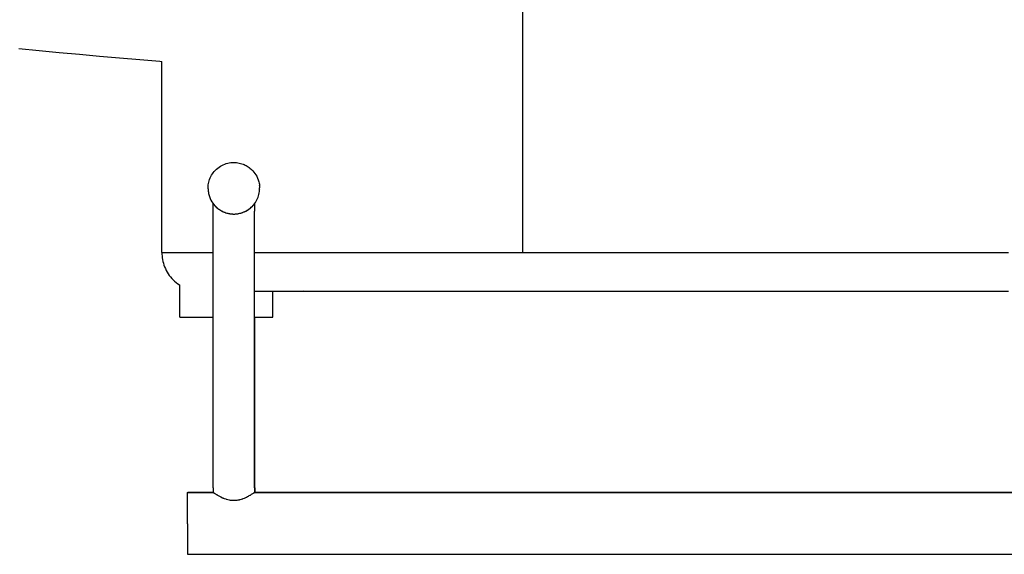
# Model space of a CAD drawing. Header units: millimetres. Extents: x -800 to 940, y -292 to 326.
# Tile 2 of 10: x -445 to -63, y -292 to -85. Entities that reach past the tile are written whole.
import ezdxf

# ---------------------------------------------------------------- set-up
doc = ezdxf.new("R2010")
doc.units = ezdxf.units.MM
doc.layers.add('VISIBLE', color=7, linetype='Continuous')

msp = doc.modelspace()

# ---------------------------------------------------------------- linework, layer by layer
at = {"layer": 'VISIBLE'}
for p, q in [((-250.02, -175.01), (-250.02, -75.49)), ((-445.4, -95.83), (-437.59, -96.58)), ((-437.59, -96.58), (-429.79, -97.32)), ((-429.79, -97.32), (-421.98, -98.04)), ((-421.98, -98.04), (-414.17, -98.74)), ((-414.17, -98.74), (-406.36, -99.43)), ((-406.36, -99.43), (-398.55, -100.1)), ((-398.55, -100.1), (-390.74, -100.75)), ((-390.74, -100.75), (-390, -100.81)), ((-390, -175), (-390, -100.81)), ((-367.31, -141.51), (-366.77, -141.2)), ((-366.77, -141.2), (-366.21, -140.93)), ((-366.21, -140.93), (-365.64, -140.69)), ((-366.21, -140.93), (-365.64, -140.69)), ((-365.64, -140.69), (-365.06, -140.49)), ((-365.64, -140.68), (-365.58, -140.66)), ((-365.64, -140.69), (-365.64, -140.68)), ((-365.06, -140.49), (-364.48, -140.32)), ((-364.48, -140.32), (-363.89, -140.2)), ((-363.89, -140.2), (-363.31, -140.11)), ((-363.31, -140.11), (-362.73, -140.05)), ((-362.73, -140.05), (-362.15, -140.03)), ((-362.15, -140.03), (-361.59, -140.04)), ((-361.59, -140.04), (-361.04, -140.09)), ((-361.04, -140.09), (-360.5, -140.16)), ((-360.5, -140.16), (-359.98, -140.25)), ((-359.98, -140.25), (-359.47, -140.38)), ((-359.47, -140.38), (-358.99, -140.52)), ((-358.99, -140.52), (-358.52, -140.68)), ((-358.52, -140.68), (-358.08, -140.87)), ((-358.08, -140.87), (-357.65, -141.06)), ((-357.65, -141.06), (-357.25, -141.27)), ((-371.01, -145.52), (-370.72, -145)), ((-371.01, -145.52), (-370.72, -145)), ((-370.72, -145), (-370.41, -144.49)), ((-370.72, -145), (-370.41, -144.49)), ((-370.41, -144.49), (-370.06, -144)), ((-370.06, -144), (-369.67, -143.52)), ((-369.67, -143.52), (-369.25, -143.06)), ((-369.25, -143.06), (-368.81, -142.63)), ((-368.81, -142.63), (-368.33, -142.23)), ((-368.33, -142.23), (-367.83, -141.85)), ((-367.83, -141.85), (-367.31, -141.51)), ((-357.25, -141.27), (-356.86, -141.5)), ((-356.86, -141.5), (-356.5, -141.73)), ((-356.5, -141.73), (-356.16, -141.97)), ((-356.16, -141.97), (-355.84, -142.22)), ((-355.84, -142.22), (-355.25, -142.72)), ((-355.25, -142.72), (-354.73, -143.24)), ((-354.73, -143.24), (-354.29, -143.76)), ((-354.29, -143.76), (-353.9, -144.28)), ((-353.9, -144.28), (-353.54, -144.82)), ((-353.54, -144.82), (-353.21, -145.41)), ((-372.05, -149.22), (-371.99, -148.71)), ((-371.99, -148.71), (-371.91, -148.18)), ((-371.91, -148.18), (-371.79, -147.65)), ((-371.79, -147.65), (-371.65, -147.12)), ((-371.65, -147.12), (-371.47, -146.58)), ((-371.47, -146.58), (-371.25, -146.05)), ((-371.25, -146.05), (-371.01, -145.52)), ((-371.25, -146.05), (-371.01, -145.52)), ((-353.21, -145.41), (-352.89, -146.07)), ((-352.89, -146.09), (-352.89, -146.07)), ((-352.89, -146.09), (-352.89, -146.07)), ((-352.89, -146.07), (-352.89, -146.07)), ((-352.89, -146.07), (-352.61, -146.8)), ((-352.61, -146.81), (-352.61, -146.8)), ((-352.61, -146.81), (-352.61, -146.8)), ((-352.61, -146.8), (-352.49, -147.19)), ((-352.49, -147.2), (-352.48, -147.18)), ((-352.49, -147.2), (-352.48, -147.18)), ((-352.49, -147.2), (-352.49, -147.19)), ((-352.49, -147.2), (-352.49, -147.19)), ((-352.49, -147.19), (-352.38, -147.59)), ((-352.38, -147.59), (-352.28, -148.01)), ((-352.29, -148.02), (-352.28, -148.01)), ((-352.29, -148.02), (-352.28, -148.01)), ((-352.28, -148.01), (-352.2, -148.44)), ((-352.28, -148.02), (-352.28, -148.01)), ((-352.28, -148.02), (-352.28, -148.01)), ((-352.2, -148.44), (-352.14, -148.9)), ((-372.08, -149.73), (-372.05, -149.22)), ((-372.08, -150.22), (-372.08, -149.73)), ((-372.08, -150.22), (-372.06, -150.7)), ((-372.06, -150.7), (-372.02, -151.17)), ((-372.02, -151.17), (-371.95, -151.62)), ((-371.95, -151.62), (-371.87, -152.06)), ((-371.87, -152.06), (-371.78, -152.48)), ((-371.78, -152.48), (-371.67, -152.88)), ((-352.51, -152.95), (-352.36, -152.41)), ((-352.37, -152.42), (-352.36, -152.41)), ((-352.37, -152.42), (-352.36, -152.41)), ((-352.37, -152.43), (-352.36, -152.41)), ((-352.37, -152.43), (-352.36, -152.41)), ((-352.36, -152.41), (-352.25, -151.88)), ((-352.25, -151.88), (-352.16, -151.36)), ((-352.17, -151.37), (-352.16, -151.36)), ((-352.17, -151.37), (-352.16, -151.36)), ((-352.17, -151.38), (-352.16, -151.36)), ((-352.17, -151.37), (-352.16, -151.36)), ((-352.16, -151.36), (-352.11, -150.84)), ((-352.14, -148.91), (-352.14, -148.89)), ((-352.14, -148.91), (-352.14, -148.89)), ((-352.14, -148.9), (-352.1, -149.36)), ((-352.14, -148.91), (-352.14, -148.9)), ((-352.14, -148.91), (-352.14, -148.9)), ((-352.11, -150.84), (-352.08, -150.34)), ((-352.11, -150.85), (-352.11, -150.84)), ((-352.11, -150.85), (-352.11, -150.84)), ((-352.1, -149.36), (-352.08, -149.84)), ((-352.08, -150.34), (-352.08, -149.84)), ((-352.08, -149.85), (-352.08, -149.84)), ((-352.08, -149.85), (-352.08, -149.84)), ((-352.08, -150.35), (-352.07, -150.33)), ((-352.08, -150.35), (-352.07, -150.33)), ((-371.67, -152.88), (-371.54, -153.27)), ((-371.54, -153.27), (-371.26, -153.99)), ((-371.26, -153.99), (-370.95, -154.65)), ((-370.95, -154.65), (-370.61, -155.25)), ((-370.61, -155.25), (-370.26, -155.79)), ((-370.26, -155.79), (-370.07, -156.05)), ((-370.26, -155.79), (-369.87, -156.3)), ((-370.26, -155.79), (-370.26, -155.79)), ((-370.08, -158.91), (-370.08, -156.03)), ((-370.07, -156.05), (-370.07, -156.05)), ((-370.07, -156.05), (-370.07, -156.05)), ((-370.07, -156.05), (-370.04, -156.08)), ((-370.04, -156.08), (-370.01, -156.13)), ((-370.01, -156.13), (-369.93, -156.22)), ((-369.93, -156.22), (-369.93, -156.23)), ((-369.87, -156.3), (-369.42, -156.82)), ((-369.87, -156.3), (-369.87, -156.31)), ((-369.87, -156.3), (-369.87, -156.31)), ((-369.82, -156.37), (-369.73, -156.48)), ((-369.73, -156.48), (-369.59, -156.63)), ((-354.51, -156.58), (-354.37, -156.4)), ((-354.49, -156.54), (-354.1, -156.07)), ((-354.37, -156.4), (-354.25, -156.26)), ((-354.37, -156.4), (-354.36, -156.39)), ((-354.37, -156.4), (-354.36, -156.39)), ((-354.25, -156.26), (-354.16, -156.14)), ((-354.25, -156.26), (-354.24, -156.24)), ((-354.25, -156.26), (-354.24, -156.24)), ((-354.16, -156.14), (-354.11, -156.08)), ((-354.16, -156.14), (-354.16, -156.13)), ((-354.16, -156.14), (-354.15, -156.13)), ((-354.11, -156.08), (-354.09, -156.05)), ((-354.11, -156.08), (-354.11, -156.08)), ((-354.11, -156.08), (-354.11, -156.08)), ((-354.1, -156.07), (-353.75, -155.57)), ((-354.09, -156.05), (-354.07, -156.03)), ((-354.09, -156.05), (-354.08, -156.04)), ((-354.09, -156.05), (-354.08, -156.04)), ((-354.07, -156.03), (-354.07, -158.91)), ((-354.07, -156.03), (-354.07, -156.03)), ((-354.07, -156.03), (-354.07, -156.03)), ((-353.76, -155.58), (-353.75, -155.57)), ((-353.76, -155.58), (-353.75, -155.57)), ((-353.75, -155.57), (-353.43, -155.06)), ((-353.75, -155.57), (-353.43, -155.06)), ((-353.44, -155.08), (-353.43, -155.06)), ((-353.44, -155.08), (-353.43, -155.06)), ((-353.43, -155.06), (-353.15, -154.54)), ((-353.43, -155.06), (-353.15, -154.54)), ((-353.16, -154.55), (-353.15, -154.54)), ((-353.16, -154.55), (-353.15, -154.54)), ((-353.16, -154.56), (-353.14, -154.54)), ((-353.16, -154.56), (-353.14, -154.54)), ((-353.15, -154.54), (-352.9, -154.01)), ((-353.15, -154.54), (-352.9, -154.01)), ((-352.91, -154.02), (-352.9, -154.01)), ((-352.91, -154.02), (-352.9, -154.01)), ((-352.91, -154.03), (-352.9, -154.01)), ((-352.91, -154.03), (-352.9, -154.01)), ((-352.9, -154.01), (-352.69, -153.48)), ((-352.69, -153.48), (-352.51, -152.95)), ((-352.52, -152.96), (-352.5, -152.94)), ((-352.52, -152.96), (-352.5, -152.94)), ((-352.52, -152.95), (-352.51, -152.95)), ((-352.51, -152.95), (-352.51, -152.95)), ((-370.08, -266.32), (-370.08, -158.91)), ((-369.59, -156.63), (-369.49, -156.75)), ((-369.42, -156.82), (-368.91, -157.34)), ((-369.42, -156.82), (-369.42, -156.83)), ((-369.42, -156.82), (-369.42, -156.83)), ((-369.37, -156.87), (-369.18, -157.08)), ((-369.24, -157), (-369.18, -157.08)), ((-369.18, -157.07), (-369.18, -157.08)), ((-369.18, -157.08), (-368.94, -157.31)), ((-368.91, -157.34), (-368.32, -157.85)), ((-368.91, -157.34), (-368.91, -157.34)), ((-368.91, -157.34), (-368.9, -157.34)), ((-368.85, -157.39), (-368.66, -157.56)), ((-368.74, -157.49), (-368.66, -157.56)), ((-368.66, -157.56), (-368.66, -157.56)), ((-368.66, -157.56), (-368.42, -157.76)), ((-368.32, -157.85), (-368, -158.1)), ((-368.32, -157.85), (-368.32, -157.85)), ((-368.32, -157.85), (-368.32, -157.85)), ((-368.27, -157.89), (-368.27, -157.89)), ((-368.27, -157.89), (-368.27, -157.89)), ((-368.27, -157.89), (-368.27, -157.89)), ((-368.27, -157.89), (-368.26, -157.89)), ((-368, -158.1), (-367.66, -158.34)), ((-367.87, -158.18), (-367.84, -158.21)), ((-367.87, -158.18), (-367.84, -158.21)), ((-367.84, -158.21), (-367.84, -158.21)), ((-367.84, -158.21), (-367.79, -158.24)), ((-367.66, -158.34), (-367.36, -158.53)), ((-367.66, -158.34), (-367.29, -158.57)), ((-367.66, -158.34), (-367.65, -158.34)), ((-367.36, -158.53), (-367.36, -158.53)), ((-367.36, -158.53), (-367.36, -158.53)), ((-367.36, -158.53), (-367.35, -158.53)), ((-367.29, -158.57), (-366.91, -158.79)), ((-366.91, -158.79), (-366.84, -158.83)), ((-366.91, -158.79), (-366.51, -159)), ((-366.91, -158.79), (-366.9, -158.79)), ((-366.84, -158.83), (-366.84, -158.83)), ((-366.84, -158.83), (-366.84, -158.83)), ((-366.84, -158.83), (-366.53, -158.99)), ((-366.53, -158.99), (-366.52, -158.99)), ((-366.51, -159), (-366.2, -159.15)), ((-366.51, -159), (-366.08, -159.2)), ((-366.51, -159), (-366.5, -159)), ((-366.2, -159.15), (-366.2, -159.15)), ((-366.2, -159.15), (-366.2, -159.15)), ((-366.2, -159.15), (-366.14, -159.17)), ((-366.08, -159.2), (-365.86, -159.29)), ((-366.08, -159.2), (-365.64, -159.38)), ((-366.08, -159.2), (-366.07, -159.2)), ((-365.86, -159.29), (-365.86, -159.29)), ((-365.86, -159.29), (-365.86, -159.29)), ((-365.86, -159.29), (-365.73, -159.34)), ((-365.64, -159.38), (-365.5, -159.43)), ((-365.64, -159.38), (-365.17, -159.55)), ((-365.5, -159.43), (-365.5, -159.43)), ((-365.5, -159.43), (-365.5, -159.43)), ((-365.5, -159.43), (-365.19, -159.54)), ((-365.19, -159.54), (-365.17, -159.55)), ((-365.19, -159.54), (-365.19, -159.54)), ((-365.19, -159.54), (-365.19, -159.54)), ((-365.17, -159.55), (-364.84, -159.65)), ((-365.17, -159.55), (-364.68, -159.69)), ((-364.84, -159.65), (-364.84, -159.65)), ((-364.84, -159.65), (-364.84, -159.65)), ((-364.84, -159.65), (-364.68, -159.69)), ((-364.84, -159.65), (-364.84, -159.65)), ((-364.84, -159.65), (-364.84, -159.65)), ((-364.68, -159.69), (-364.48, -159.74)), ((-364.68, -159.69), (-364.18, -159.81)), ((-364.48, -159.74), (-364.48, -159.74)), ((-364.48, -159.74), (-364.48, -159.74)), ((-364.48, -159.74), (-364.18, -159.81)), ((-364.48, -159.74), (-364.47, -159.74)), ((-364.48, -159.74), (-364.47, -159.74)), ((-364.18, -159.81), (-364.11, -159.83)), ((-364.18, -159.81), (-363.66, -159.91)), ((-364.11, -159.83), (-364.11, -159.83)), ((-364.11, -159.83), (-364.11, -159.83)), ((-364.11, -159.83), (-363.74, -159.9)), ((-363.74, -159.9), (-363.66, -159.91)), ((-363.74, -159.9), (-363.73, -159.9)), ((-363.74, -159.9), (-363.73, -159.9)), ((-363.66, -159.91), (-363.36, -159.95)), ((-363.66, -159.91), (-363.12, -159.98)), ((-363.37, -159.95), (-363.36, -159.95)), ((-363.37, -159.95), (-363.36, -159.95)), ((-363.36, -159.95), (-363.12, -159.98)), ((-363.36, -159.95), (-363.34, -159.95)), ((-363.36, -159.95), (-363.34, -159.95)), ((-363.12, -159.98), (-362.97, -159.99)), ((-363.12, -159.98), (-362.57, -160.02)), ((-362.99, -159.99), (-362.97, -159.99)), ((-362.99, -159.99), (-362.97, -159.99)), ((-362.97, -159.99), (-362.58, -160.02)), ((-362.58, -160.02), (-362.57, -160.02)), ((-362.58, -160.02), (-362.58, -160.02)), ((-362.58, -160.02), (-362.58, -160.02)), ((-362.57, -160.02), (-362.19, -160.03)), ((-362.57, -160.02), (-362.01, -160.03)), ((-362.43, -160.03), (-362.19, -160.03)), ((-362.43, -160.03), (-362.19, -160.03)), ((-362.19, -160.03), (-361.76, -160.03)), ((-362.19, -160.03), (-361.76, -160.03)), ((-362.19, -160.03), (-362.01, -160.03)), ((-362.01, -160.03), (-361.43, -160.01)), ((-362.01, -160.03), (-361.76, -160.03)), ((-361.76, -160.03), (-361.43, -160.01)), ((-361.76, -160.03), (-361.65, -160.02)), ((-361.43, -160.01), (-360.85, -159.96)), ((-361.43, -160.01), (-361.34, -160.01)), ((-361.36, -160.01), (-361.34, -160.01)), ((-361.34, -160.01), (-360.93, -159.97)), ((-360.93, -159.97), (-360.85, -159.96)), ((-360.93, -159.97), (-360.93, -159.97)), ((-360.93, -159.97), (-360.93, -159.97)), ((-360.85, -159.96), (-360.26, -159.87)), ((-360.85, -159.96), (-360.53, -159.91)), ((-360.55, -159.92), (-360.53, -159.91)), ((-360.55, -159.92), (-360.53, -159.91)), ((-360.53, -159.91), (-360.26, -159.87)), ((-360.53, -159.91), (-360.52, -159.91)), ((-360.53, -159.91), (-360.52, -159.91)), ((-360.26, -159.87), (-359.68, -159.74)), ((-360.26, -159.87), (-360.13, -159.84)), ((-360.13, -159.84), (-359.74, -159.76)), ((-360.13, -159.84), (-360.13, -159.84)), ((-360.13, -159.84), (-360.13, -159.84)), ((-359.74, -159.76), (-359.68, -159.74)), ((-359.74, -159.76), (-359.74, -159.76)), ((-359.68, -159.74), (-359.09, -159.58)), ((-359.68, -159.74), (-359.35, -159.66)), ((-359.36, -159.66), (-359.35, -159.66)), ((-359.35, -159.66), (-359.09, -159.58)), ((-359.35, -159.66), (-359.35, -159.65)), ((-359.09, -159.58), (-358.51, -159.38)), ((-359.09, -159.58), (-358.97, -159.54)), ((-358.97, -159.54), (-358.56, -159.39)), ((-358.97, -159.54), (-358.97, -159.54)), ((-358.56, -159.39), (-358.51, -159.38)), ((-358.56, -159.39), (-358.56, -159.39)), ((-358.56, -159.39), (-358.56, -159.39)), ((-358.51, -159.38), (-357.94, -159.14)), ((-358.51, -159.38), (-357.94, -159.14)), ((-358.46, -159.35), (-358.16, -159.24)), ((-358.16, -159.24), (-357.94, -159.14)), ((-358.16, -159.24), (-358.16, -159.23)), ((-358.16, -159.24), (-358.16, -159.24)), ((-357.95, -159.14), (-357.94, -159.14)), ((-357.94, -159.14), (-357.39, -158.87)), ((-357.9, -159.12), (-357.81, -159.08)), ((-357.81, -159.08), (-357.39, -158.87)), ((-357.81, -159.08), (-357.47, -158.91)), ((-357.81, -159.08), (-357.81, -159.08)), ((-357.47, -158.91), (-357.44, -158.89)), ((-357.47, -158.91), (-357.43, -158.89)), ((-357.47, -158.91), (-357.47, -158.91)), ((-357.39, -158.87), (-356.85, -158.56)), ((-357.39, -158.87), (-357.39, -158.87)), ((-357.32, -158.83), (-357.11, -158.71)), ((-357.11, -158.71), (-356.91, -158.59)), ((-357.11, -158.71), (-357.02, -158.66)), ((-357.11, -158.71), (-357.1, -158.71)), ((-356.85, -158.56), (-356.32, -158.21)), ((-356.85, -158.56), (-356.85, -158.56)), ((-356.85, -158.56), (-356.85, -158.56)), ((-356.82, -158.54), (-356.76, -158.5)), ((-356.76, -158.5), (-356.45, -158.3)), ((-356.76, -158.5), (-356.7, -158.46)), ((-356.76, -158.5), (-356.75, -158.5)), ((-356.45, -158.3), (-356.36, -158.24)), ((-356.45, -158.3), (-356.42, -158.28)), ((-356.45, -158.3), (-356.45, -158.3)), ((-356.33, -158.22), (-356.32, -158.21)), ((-356.33, -158.22), (-356.32, -158.21)), ((-356.32, -158.21), (-355.82, -157.84)), ((-356.29, -158.19), (-356.17, -158.1)), ((-356.17, -158.1), (-356.12, -158.06)), ((-356.12, -158.06), (-355.88, -157.88)), ((-356.12, -158.06), (-356.07, -158.02)), ((-356.12, -158.06), (-356.11, -158.06)), ((-355.83, -157.84), (-355.82, -157.84)), ((-355.83, -157.84), (-355.82, -157.84)), ((-355.82, -157.84), (-355.35, -157.43)), ((-355.8, -157.82), (-355.76, -157.79)), ((-355.76, -157.79), (-355.44, -157.51)), ((-355.76, -157.79), (-355.74, -157.76)), ((-355.76, -157.79), (-355.76, -157.78)), ((-355.44, -157.51), (-355.38, -157.46)), ((-355.44, -157.51), (-355.42, -157.49)), ((-355.44, -157.51), (-355.43, -157.51)), ((-355.36, -157.44), (-355.35, -157.43)), ((-355.35, -157.43), (-354.9, -157)), ((-355.35, -157.44), (-355.35, -157.43)), ((-355.25, -157.33), (-355.03, -157.13)), ((-355.03, -157.13), (-354.9, -157)), ((-355.03, -157.13), (-355.01, -157.11)), ((-355.03, -157.13), (-355.02, -157.12)), ((-354.91, -157), (-354.9, -157)), ((-354.91, -157.01), (-354.9, -157)), ((-354.9, -157), (-354.49, -156.54)), ((-354.9, -157), (-354.85, -156.95)), ((-354.85, -156.95), (-354.69, -156.77)), ((-354.85, -156.95), (-354.84, -156.93)), ((-354.85, -156.95), (-354.85, -156.94)), ((-354.71, -156.8), (-354.71, -156.8)), ((-354.69, -156.77), (-354.51, -156.58)), ((-354.69, -156.77), (-354.68, -156.75)), ((-354.69, -156.77), (-354.67, -156.75)), ((-354.51, -156.58), (-354.51, -156.57)), ((-354.51, -156.58), (-354.51, -156.57)), ((-354.49, -156.55), (-354.49, -156.54)), ((-354.49, -156.55), (-354.49, -156.54)), ((-354.07, -266.32), (-354.07, -158.91)), ((-390, -175), (-389.99, -175.67)), ((-390, -175), (-389.97, -175)), ((-390, -175), (-390, -175)), ((-389.97, -175), (-389.89, -175)), ((-389.89, -175), (-389.77, -175)), ((-389.77, -175), (-389.59, -175)), ((-389.59, -175), (-389.38, -175)), ((-389.38, -175), (-389.12, -175)), ((-389.12, -175), (-388.84, -175)), ((-388.84, -175), (-388.51, -175)), ((-388.51, -175), (-388.16, -175)), ((-388.16, -175), (-387.78, -175)), ((-387.78, -175), (-387.38, -175)), ((-387.38, -175), (-386.95, -175)), ((-386.95, -175), (-386.5, -175)), ((-386.5, -175), (-386.04, -175)), ((-386.04, -175), (-385.55, -175)), ((-385.55, -175), (-385.04, -175)), ((-385.04, -175), (-384.52, -175)), ((-384.52, -175), (-383.99, -175)), ((-383.99, -175), (-383.44, -175)), ((-383.44, -175), (-382.87, -175)), ((-382.87, -175), (-382.29, -175)), ((-382.29, -175), (-381.71, -175)), ((-381.71, -175), (-380.49, -175)), ((-380.49, -175), (-379.24, -175.01)), ((-379.24, -175.01), (-377.95, -175.01)), ((-377.95, -175.01), (-376.62, -175.01)), ((-376.62, -175.01), (-375.27, -175.01)), ((-375.27, -175.01), (-373.88, -175.01)), ((-373.88, -175.01), (-372.46, -175.01)), ((-372.46, -175.01), (-371.01, -175.01)), ((-371.01, -175.01), (-370.08, -175.01)), ((-354.07, -175.01), (-353.51, -175.01)), ((-353.51, -175.01), (-351.78, -175.01)), ((-351.78, -175.01), (-350.02, -175.01)), ((-350.02, -175.01), (-348.56, -175.01)), ((-348.56, -175.01), (-347.09, -175.01)), ((-347.09, -175.01), (-345.6, -175.01)), ((-345.6, -175.01), (-344.1, -175.01)), ((-344.1, -175.01), (-342.59, -175.01)), ((-342.59, -175.01), (-341.06, -175.01)), ((-341.06, -175.01), (-339.53, -175.01)), ((-339.53, -175.01), (-337.99, -175.01)), ((-337.99, -175.01), (-336.44, -175.01)), ((-336.44, -175.01), (-334.87, -175.01)), ((-334.87, -175.01), (-333.31, -175.01)), ((-333.31, -175.01), (-331.73, -175.01)), ((-331.73, -175.01), (-330.15, -175.01)), ((-330.15, -175.01), (-328.56, -175.01)), ((-328.56, -175.01), (-326.97, -175.01)), ((-326.97, -175.01), (-325.37, -175.01)), ((-325.37, -175.01), (-323.77, -175.01)), ((-323.77, -175.01), (-322.17, -175.01)), ((-322.17, -175.01), (-320.56, -175.01)), ((-320.56, -175.01), (-318.95, -175.01)), ((-318.95, -175.01), (-317.35, -175.01)), ((-317.35, -175.01), (-315.73, -175.01)), ((-315.73, -175.01), (-312.51, -175.01)), ((-312.51, -175.01), (-309.29, -175.01)), ((-309.29, -175.01), (-306.07, -175.01)), ((-306.07, -175.01), (-302.86, -175.01)), ((-302.86, -175.01), (-299.65, -175.01)), ((-299.65, -175.01), (-296.46, -175.01)), ((-296.46, -175.01), (-293.27, -175.01)), ((-293.27, -175.01), (-290.1, -175.01)), ((-290.1, -175.01), (-286.94, -175.01)), ((-286.94, -175.01), (-283.79, -175.01)), ((-283.79, -175.01), (-280.65, -175.01)), ((-280.65, -175.01), (-277.52, -175.01)), ((-277.52, -175.01), (-274.41, -175.01)), ((-274.41, -175.01), (-271.32, -175.01)), ((-271.32, -175.01), (-268.23, -175.01)), ((-268.23, -175.01), (-265.16, -175.01)), ((-265.16, -175.01), (-262.11, -175.01)), ((-262.11, -175.01), (-256.04, -175.01)), ((-256.04, -175.01), (-250.02, -175.01)), ((-250.02, -175.01), (-236.57, -175.01)), ((-236.57, -175.01), (-223.13, -175.01)), ((-223.13, -175.01), (-209.68, -175.01)), ((-209.68, -175.01), (-196.23, -175.01)), ((-196.23, -175.01), (-182.78, -175.01)), ((-182.78, -175.01), (-169.34, -175.01)), ((-169.34, -175.01), (-155.89, -175.01)), ((-155.89, -175.01), (-142.44, -175.01)), ((-142.44, -175.01), (-128.99, -175.01)), ((-128.99, -175.01), (-115.55, -175.01)), ((-115.55, -175.01), (-102.1, -175.01)), ((-102.1, -175.01), (-88.66, -175.01)), ((-88.66, -175.01), (-75.21, -175.01)), ((-75.21, -175.01), (-61.77, -175.01)), ((-389.99, -175.67), (-389.94, -176.35)), ((-389.94, -176.35), (-389.86, -177.04)), ((-389.86, -177.04), (-389.75, -177.73)), ((-389.75, -177.73), (-389.6, -178.43)), ((-389.6, -178.43), (-389.42, -179.13)), ((-389.42, -179.13), (-389.2, -179.83)), ((-389.2, -179.83), (-388.95, -180.52)), ((-388.95, -180.52), (-388.65, -181.21)), ((-388.65, -181.21), (-388.32, -181.89)), ((-388.32, -181.89), (-387.96, -182.56)), ((-387.96, -182.56), (-387.55, -183.21)), ((-387.55, -183.21), (-387.12, -183.84)), ((-387.12, -183.84), (-386.65, -184.45)), ((-386.65, -184.45), (-386.14, -185.04)), ((-386.14, -185.04), (-385.61, -185.61)), ((-385.61, -185.61), (-385.04, -186.14)), ((-385.04, -186.14), (-384.45, -186.65)), ((-384.45, -186.65), (-383.84, -187.12)), ((-383.84, -187.12), (-383.21, -187.55)), ((-383.21, -187.55), (-383, -187.68)), ((-383, -200), (-383, -187.68)), ((-354.07, -190.01), (-353.51, -190.01)), ((-353.51, -190.01), (-352.13, -190.01)), ((-352.13, -190.01), (-350.73, -190.01)), ((-350.73, -190.01), (-349.31, -190.01)), ((-349.31, -190.01), (-347.87, -190.01)), ((-347.87, -190.01), (-346.4, -190.01)), ((-347, -200), (-347, -190.01)), ((-346.4, -190.01), (-344.92, -190.01)), ((-344.92, -190.01), (-343.42, -190.01)), ((-343.42, -190.01), (-341.9, -190.01)), ((-341.9, -190.01), (-340.64, -190.01)), ((-340.64, -190.01), (-339.36, -190.01)), ((-339.36, -190.01), (-338.07, -190.01)), ((-338.07, -190.01), (-336.78, -190.01)), ((-336.78, -190.01), (-335.47, -190.01)), ((-335.47, -190.01), (-334.15, -190.01)), ((-335.02, -189.83), (-335.02, -189.83)), ((-335.02, -189.83), (-335.02, -189.96)), ((-335.02, -189.83), (-333.81, -189.91)), ((-335.02, -189.83), (-333.81, -189.91)), ((-335.02, -189.96), (-335.02, -190.01)), ((-335.02, -190.01), (-334.98, -189.99)), ((-335.02, -190.01), (-332.61, -190.01)), ((-334.98, -189.94), (-334.98, -189.84)), ((-334.98, -189.99), (-334.98, -189.94)), ((-334.98, -189.99), (-332.6, -189.99)), ((-334.98, -189.99), (-332.6, -189.99)), ((-334.15, -190.01), (-332.81, -190.01)), ((-333.81, -189.91), (-332.6, -189.96)), ((-332.81, -190.01), (-331.47, -190.01)), ((-332.61, -190.01), (-330.17, -190.01)), ((-332.6, -189.96), (-331.38, -190)), ((-332.6, -189.99), (-331.62, -189.99)), ((-332.6, -189.99), (-331.62, -189.99)), ((-331.47, -190.01), (-330.12, -190.01)), ((-331.38, -190), (-330.17, -190.01)), ((-331.38, -190), (-330.17, -190.01)), ((-330.17, -190.01), (-330.14, -190.01)), ((-330.12, -190.01), (-328.76, -190.01)), ((-328.76, -190.01), (-327.39, -190.01)), ((-327.39, -190.01), (-326.01, -190.01)), ((-326.01, -190.01), (-324.63, -190.01)), ((-324.63, -190.01), (-323.23, -190.01)), ((-323.23, -190.01), (-321.83, -190.01)), ((-321.83, -190.01), (-320.43, -190.01)), ((-320.43, -190.01), (-317.59, -190.01)), ((-317.59, -190.01), (-314.73, -190.01)), ((-314.73, -190.01), (-311.86, -190.01)), ((-311.86, -190.01), (-308.96, -190.01)), ((-308.96, -190.01), (-306.05, -190.01)), ((-306.05, -190.01), (-303.12, -190.01)), ((-303.12, -190.01), (-300.19, -190.01)), ((-300.19, -190.01), (-297.24, -190.01)), ((-297.24, -190.01), (-294.29, -190.01)), ((-294.29, -190.01), (-291.33, -190.01)), ((-291.33, -190.01), (-288.36, -190.01)), ((-288.36, -190.01), (-285.39, -190.01)), ((-285.39, -190.01), (-282.41, -190.01)), ((-282.41, -190.01), (-279.43, -190.01)), ((-279.43, -190.01), (-276.45, -190.01)), ((-276.45, -190.01), (-273.47, -190.01)), ((-273.47, -190.01), (-270.49, -190.01)), ((-270.49, -190.01), (-267.5, -190.01)), ((-267.5, -190.01), (-261.53, -190.01)), ((-261.53, -190.01), (-255.55, -190.01)), ((-255.55, -190.01), (-249.58, -190.01)), ((-249.58, -190.01), (-236.17, -190.01)), ((-236.17, -190.01), (-222.75, -190.01)), ((-222.75, -190.01), (-209.34, -190.01)), ((-209.34, -190.01), (-195.93, -190.01)), ((-195.93, -190.01), (-182.51, -190.01)), ((-182.51, -190.01), (-169.1, -190.01)), ((-169.1, -190.01), (-155.68, -190.01)), ((-155.68, -190.01), (-142.26, -190.01)), ((-142.26, -190.01), (-128.85, -190.01)), ((-128.85, -190.01), (-115.43, -190.01)), ((-115.43, -190.01), (-102.01, -190.01)), ((-102.01, -190.01), (-88.6, -190.01)), ((-88.6, -190.01), (-75.18, -190.01)), ((-75.18, -190.01), (-61.76, -190.01)), ((-383, -200), (-383, -200)), ((-383, -200), (-382.96, -200)), ((-382.96, -200), (-382.86, -200)), ((-382.86, -200), (-382.7, -200)), ((-382.7, -200), (-382.48, -200)), ((-382.48, -200), (-382.18, -200)), ((-382.18, -200), (-381.82, -200)), ((-381.82, -200), (-381.39, -200)), ((-381.39, -200), (-380.9, -200)), ((-380.9, -200), (-380.34, -200)), ((-380.34, -200), (-379.73, -200)), ((-379.73, -200), (-379.05, -200)), ((-379.05, -200), (-378.32, -200)), ((-378.32, -200), (-377.54, -200)), ((-377.54, -200), (-376.72, -200)), ((-376.72, -200), (-375.87, -200)), ((-375.87, -200), (-374.98, -200)), ((-374.98, -200), (-374.06, -200)), ((-374.06, -200), (-373.12, -200)), ((-373.12, -200), (-372.17, -200)), ((-372.17, -200), (-371.21, -200)), ((-371.21, -200), (-370.25, -200)), ((-370.25, -200), (-370.08, -200)), ((-354.07, -200), (-353.72, -200)), ((-353.93, -266.21), (-353.93, -200)), ((-353.72, -200), (-353.25, -200)), ((-353.25, -200), (-352.78, -200)), ((-352.78, -200), (-352.32, -200)), ((-352.32, -200), (-351.85, -200)), ((-351.85, -200), (-351.39, -200)), ((-351.39, -200), (-350.94, -200)), ((-350.94, -200), (-350.49, -200)), ((-350.49, -200), (-350.06, -200)), ((-350.06, -200), (-349.64, -200)), ((-349.64, -200), (-349.24, -200)), ((-349.24, -200), (-348.86, -200)), ((-348.86, -200), (-348.51, -200)), ((-348.51, -200), (-348.18, -200)), ((-348.18, -200), (-347.88, -200)), ((-347.88, -200), (-347.62, -200)), ((-347.62, -200), (-347.4, -200)), ((-347.4, -200), (-347.23, -200)), ((-347.23, -200), (-347.1, -200)), ((-347.1, -200), (-347.02, -200)), ((-347.02, -200), (-347, -200)), ((-347, -200), (-347, -200)), ((-370.08, -266.32), (-370.08, -268.06)), ((-354.07, -266.32), (-354.07, -268.06)), ((-353.93, -266.21), (-353.93, -267.94)), ((-380.08, -268.08), (-380.08, -268.06)), ((-380.08, -268.06), (-380.08, -268.06)), ((-380.08, -268.06), (-370.08, -268.06)), ((-380.08, -268.15), (-380.08, -268.08)), ((-380.08, -268.26), (-380.08, -268.15)), ((-380.08, -268.41), (-380.08, -268.26)), ((-380.08, -268.6), (-380.08, -268.41)), ((-380.08, -268.85), (-380.08, -268.6)), ((-380.08, -269.13), (-380.08, -268.85)), ((-380.08, -269.46), (-380.08, -269.13)), ((-380.08, -269.83), (-380.08, -269.46)), ((-380.08, -270.24), (-380.08, -269.83)), ((-380.08, -270.69), (-380.08, -270.24)), ((-380.08, -271.18), (-380.08, -270.69)), ((-379.92, -267.97), (-379.92, -267.94)), ((-379.92, -267.94), (-379.92, -267.94)), ((-379.92, -267.94), (-370.08, -267.94)), ((-379.92, -268.03), (-379.92, -267.97)), ((-379.92, -268.06), (-379.92, -268.03)), ((-370.08, -268.06), (-370.07, -268.06)), ((-370.08, -268.06), (-370.08, -268.06)), ((-370.07, -268.06), (-370.05, -268.08)), ((-370.05, -268.08), (-370, -268.11)), ((-370, -268.11), (-369.92, -268.16)), ((-369.92, -268.16), (-369.83, -268.22)), ((-369.83, -268.22), (-369.71, -268.3)), ((-369.71, -268.3), (-369.57, -268.39)), ((-369.57, -268.39), (-369.41, -268.49)), ((-369.41, -268.49), (-369.23, -268.61)), ((-369.23, -268.61), (-369.03, -268.73)), ((-369.03, -268.73), (-368.92, -268.8)), ((-368.92, -268.8), (-368.86, -268.83)), ((-368.86, -268.83), (-368.86, -268.84)), ((-368.86, -268.84), (-368.73, -268.91)), ((-368.73, -268.91), (-368.59, -268.99)), ((-368.59, -268.99), (-368.58, -269)), ((-368.58, -269), (-368.53, -269.03)), ((-368.53, -269.03), (-368.41, -269.1)), ((-368.41, -269.1), (-368.17, -269.24)), ((-368.17, -269.24), (-367.65, -269.52)), ((-367.65, -269.52), (-367.08, -269.81)), ((-367.08, -269.81), (-366.47, -270.1)), ((-366.47, -270.1), (-366.31, -270.17)), ((-366.31, -270.17), (-366.22, -270.2)), ((-366.22, -270.2), (-366.21, -270.2)), ((-366.21, -270.2), (-366.21, -270.21)), ((-366.21, -270.21), (-366.21, -270.21)), ((-366.21, -270.21), (-366.21, -270.21)), ((-366.21, -270.21), (-366.21, -270.21)), ((-366.21, -270.21), (-366.21, -270.21)), ((-366.21, -270.21), (-366.21, -270.21)), ((-366.21, -270.21), (-366.21, -270.21)), ((-366.21, -270.21), (-366.21, -270.21)), ((-366.21, -270.21), (-366.21, -270.21)), ((-366.21, -270.21), (-366.21, -270.21)), ((-366.21, -270.21), (-366.21, -270.21)), ((-366.21, -270.21), (-366.2, -270.21)), ((-366.21, -270.21), (-366.21, -270.21)), ((-366.21, -270.21), (-366.21, -270.21)), ((-366.2, -270.21), (-366.18, -270.22)), ((-366.18, -270.22), (-366.05, -270.27)), ((-366.05, -270.27), (-365.78, -270.38)), ((-365.78, -270.38), (-365.22, -270.58)), ((-365.22, -270.58), (-365.08, -270.62)), ((-365.08, -270.62), (-365.04, -270.64)), ((-365.04, -270.64), (-365.03, -270.64)), ((-365.03, -270.64), (-365.03, -270.64)), ((-365.03, -270.64), (-365.03, -270.64)), ((-365.03, -270.64), (-365.03, -270.64)), ((-365.03, -270.64), (-365.03, -270.64)), ((-365.03, -270.64), (-365.03, -270.64)), ((-365.03, -270.64), (-365.03, -270.64)), ((-365.03, -270.64), (-365.03, -270.64)), ((-365.03, -270.64), (-365.02, -270.64)), ((-365.02, -270.64), (-364.99, -270.65)), ((-364.99, -270.65), (-364.88, -270.69)), ((-364.88, -270.69), (-364.42, -270.81)), ((-364.42, -270.81), (-363.95, -270.92)), ((-363.95, -270.92), (-363.47, -271.01)), ((-363.47, -271.01), (-363.22, -271.04)), ((-363.22, -271.04), (-362.96, -271.07)), ((-361.15, -271.07), (-360.79, -271.02)), ((-360.79, -271.02), (-360.44, -270.97)), ((-360.44, -270.97), (-360.08, -270.9)), ((-360.08, -270.9), (-360, -270.88)), ((-360, -270.88), (-359.95, -270.87)), ((-359.95, -270.86), (-359.94, -270.86)), ((-359.95, -270.87), (-359.95, -270.86)), ((-359.94, -270.86), (-359.94, -270.86)), ((-359.94, -270.86), (-359.93, -270.86)), ((-359.94, -270.86), (-359.94, -270.86)), ((-359.94, -270.86), (-359.94, -270.86)), ((-359.94, -270.86), (-359.94, -270.86)), ((-359.94, -270.86), (-359.94, -270.86)), ((-359.94, -270.86), (-359.94, -270.86)), ((-359.94, -270.86), (-359.94, -270.86)), ((-359.94, -270.86), (-359.94, -270.86)), ((-359.94, -270.86), (-359.94, -270.86)), ((-359.94, -270.86), (-359.94, -270.86)), ((-359.94, -270.86), (-359.94, -270.86)), ((-359.94, -270.86), (-359.94, -270.86)), ((-359.94, -270.86), (-359.94, -270.86)), ((-359.94, -270.86), (-359.94, -270.86)), ((-359.93, -270.86), (-359.85, -270.84)), ((-359.85, -270.84), (-359.69, -270.8)), ((-359.69, -270.8), (-359.07, -270.62)), ((-359.07, -270.62), (-358.76, -270.52)), ((-358.76, -270.52), (-358.62, -270.47)), ((-358.62, -270.47), (-358.6, -270.46)), ((-358.62, -270.47), (-358.62, -270.47)), ((-358.6, -270.46), (-358.59, -270.46)), ((-358.59, -270.46), (-358.58, -270.46)), ((-358.59, -270.46), (-358.58, -270.46)), ((-358.59, -270.46), (-358.58, -270.46)), ((-358.59, -270.46), (-358.59, -270.46)), ((-358.59, -270.46), (-358.59, -270.46)), ((-358.58, -270.45), (-358.51, -270.43)), ((-358.58, -270.46), (-358.58, -270.45)), ((-358.58, -270.46), (-358.58, -270.46)), ((-358.58, -270.46), (-358.58, -270.46)), ((-358.58, -270.46), (-358.58, -270.46)), ((-358.58, -270.46), (-358.58, -270.46)), ((-358.58, -270.46), (-358.58, -270.46)), ((-358.58, -270.46), (-358.58, -270.46)), ((-358.51, -270.43), (-357.98, -270.22)), ((-357.98, -270.22), (-357.47, -270)), ((-357.47, -270), (-357.13, -269.84)), ((-357.13, -269.84), (-356.8, -269.67)), ((-356.8, -269.67), (-356.76, -269.65)), ((-356.76, -269.65), (-356.74, -269.64)), ((-356.74, -269.64), (-356.7, -269.62)), ((-356.7, -269.62), (-356.62, -269.58)), ((-356.62, -269.58), (-356.46, -269.5)), ((-356.46, -269.5), (-356.42, -269.47)), ((-356.42, -269.47), (-356.31, -269.42)), ((-356.31, -269.42), (-356.09, -269.29)), ((-356.09, -269.29), (-355.67, -269.06)), ((-355.67, -269.06), (-355.57, -269)), ((-355.57, -269), (-355.52, -268.97)), ((-355.52, -268.97), (-355.46, -268.93)), ((-355.46, -268.93), (-355.18, -268.77)), ((-355.32, -268.85), (-355.32, -268.85)), ((-355.31, -268.84), (-355.31, -268.84)), ((-355.18, -268.77), (-354.94, -268.61)), ((-354.94, -268.61), (-354.72, -268.48)), ((-354.72, -268.48), (-354.53, -268.35)), ((-354.53, -268.35), (-354.39, -268.26)), ((-354.39, -268.26), (-354.27, -268.19)), ((-354.27, -268.19), (-354.18, -268.13)), ((-354.18, -268.13), (-354.12, -268.08)), ((-354.12, -268.08), (-354.11, -268.08)), ((-354.11, -268.08), (-354.1, -268.08)), ((-354.1, -268.07), (-354.09, -268.07)), ((-354.1, -268.07), (-354.1, -268.07)), ((-354.1, -268.07), (-354.1, -268.07)), ((-354.1, -268.08), (-354.1, -268.07)), ((-354.1, -268.08), (-354.1, -268.08)), ((-354.1, -268.08), (-354.1, -268.08)), ((-354.1, -268.08), (-354.1, -268.08)), ((-354.1, -268.08), (-354.1, -268.08)), ((-354.09, -268.07), (-354.07, -268.06)), ((-354.07, -268.04), (-354.03, -268.01)), ((-354.07, -268.06), (-354.07, -268.06)), ((-354.07, -268.06), (-351.74, -268.06)), ((-354.03, -268.01), (-353.97, -267.97)), ((-353.97, -267.97), (-353.96, -267.96)), ((-353.96, -267.96), (-353.95, -267.96)), ((-353.95, -267.96), (-353.94, -267.95)), ((-353.95, -267.96), (-353.95, -267.96)), ((-353.95, -267.96), (-353.95, -267.96)), ((-353.95, -267.96), (-353.95, -267.96)), ((-353.95, -267.96), (-353.95, -267.96)), ((-353.95, -267.96), (-353.95, -267.96)), ((-353.95, -267.96), (-353.95, -267.96)), ((-353.95, -267.96), (-353.95, -267.96)), ((-353.94, -267.95), (-353.93, -267.94)), ((-353.93, -267.94), (-353.93, -267.94)), ((-353.93, -267.94), (-351.59, -267.94)), ((-351.74, -268.06), (215.05, -268.06)), ((-351.59, -267.94), (214.95, -267.94)), ((-380.08, -271.7), (-380.08, -271.18)), ((-380.08, -272.25), (-380.08, -271.7)), ((-380.08, -272.82), (-380.08, -272.25)), ((-380.08, -273.41), (-380.08, -272.82)), ((-380.08, -274.03), (-380.08, -273.41)), ((-380.08, -274.65), (-380.08, -274.03)), ((-380.08, -275.28), (-380.08, -274.65)), ((-362.96, -271.07), (-362.59, -271.1)), ((-362.59, -271.1), (-362.23, -271.11)), ((-362.23, -271.11), (-361.86, -271.11)), ((-361.86, -271.11), (-361.5, -271.1)), ((-361.5, -271.1), (-361.15, -271.07)), ((-380.08, -275.92), (-380.08, -275.28)), ((-380.08, -276.57), (-380.08, -275.92)), ((-380.08, -277.21), (-380.08, -276.57)), ((-380.08, -277.84), (-380.08, -277.21)), ((-380.08, -278.47), (-380.08, -277.84)), ((-380.08, -279.09), (-380.08, -278.47)), ((-380.08, -279.7), (-380.08, -279.09)), ((-380.08, -280.29), (-380.08, -279.7)), ((-380.08, -280.29), (-380.08, -280.87)), ((-380.08, -280.87), (-380.08, -281.43)), ((-380.08, -281.43), (-380.08, -281.97)), ((-380.08, -281.97), (-380.08, -282.49)), ((-380.08, -282.49), (-380.08, -283)), ((-380.08, -283), (-380.08, -283.48)), ((-380.08, -283.48), (-380.08, -283.94)), ((-380.08, -283.94), (-380.08, -284.39)), ((-380.08, -284.39), (-380.08, -284.81)), ((-380.08, -284.81), (-380.08, -285.22)), ((-380.08, -285.22), (-380.08, -285.6)), ((-380.08, -285.6), (-380.08, -286.32)), ((-380.08, -286.32), (-380.08, -286.97)), ((-380.08, -286.97), (-380.08, -287.59)), ((-380.08, -287.59), (-380.08, -288.21)), ((-380.08, -288.21), (-380.08, -288.52)), ((-380.08, -288.52), (-380.08, -288.83)), ((-380.08, -288.83), (-380.08, -289.14)), ((-380.08, -289.14), (-380.08, -289.44)), ((-380.08, -289.44), (-380.08, -289.74)), ((-380.08, -289.74), (-380.08, -290.02)), ((-380.08, -290.02), (-380.08, -290.3)), ((-380.08, -290.3), (-380.08, -290.57)), ((-380.08, -290.57), (-380.08, -290.82)), ((-380.08, -290.82), (-380.08, -291.06)), ((-380.08, -291.06), (-380.08, -291.28)), ((-380.08, -291.28), (-380.08, -291.47)), ((-380.08, -291.47), (-380.08, -291.65)), ((-380.08, -291.65), (-380.08, -291.79)), ((-380.08, -291.79), (-380.08, -291.91)), ((-380.08, -291.91), (-380.08, -292)), ((-380.08, -292), (-380.08, -292.05)), ((-380.08, -292.05), (-380.08, -292.06)), ((-380.08, -292.06), (-380.08, -292.06)), ((-380.08, -292.06), (300.06, -292.06))]:
    msp.add_line(p, q, dxfattribs=at)

doc.saveas('drawing.dxf')
